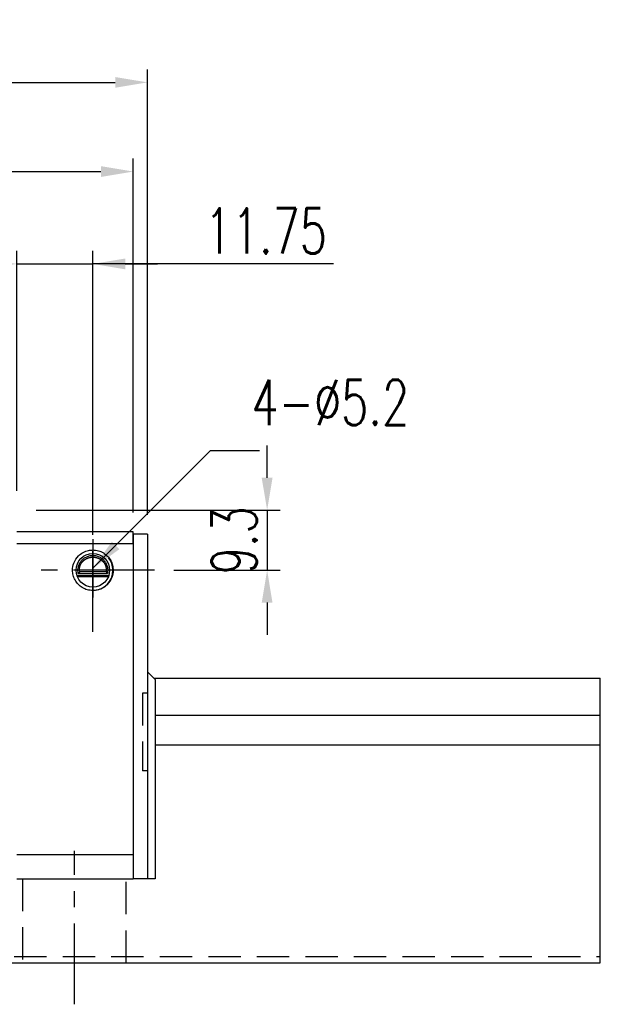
# Model space of a CAD drawing. Header units: millimetres. Extents: x 706 to 1313, y 178 to 430.
# Tile 48 of 48: x 1223 to 1313, y 199 to 352. Entities that reach past the tile are written whole.
import ezdxf

# ---------------------------------------------------------------- set-up
doc = ezdxf.new("R2010")
doc.units = ezdxf.units.MM
doc.header["$LTSCALE"] = 10
doc.linetypes.add('CENTER', pattern=[2, 1.25, -0.25, 0.25, -0.25])
doc.linetypes.add('DASHED', pattern=[0.75, 0.5, -0.25])
for name, color, linetype in [('2', 7, 'Continuous'), ('CL', 1, 'CENTER'), ('DIM', 4, 'Continuous')]:
    doc.layers.add(name, color=color, linetype=linetype)
doc.styles.add('DIM-7', font='SIMPLEX.shx', dxfattribs={"width": 0.7, "bigfont": 'chineset.shx'})
doc.dimstyles.new('CNS', dxfattribs={"dimtxt": 3.5, "dimasz": 2.5, "dimexe": 1, "dimexo": 1.5, "dimgap": 0.09, "dimtad": 0, "dimdsep": 46, "dimtxsty": 'DIM-7', "dimcen": 0.09, "dimclrd": 1, "dimclre": 1, "dimclrt": 4, "dimadec": 0, "dimazin": 0, "dimtfac": 1, "dimtix": 1, "dimtmove": 2, "dimatfit": 3, "dimfxl": 1, "dimtvp": 0.971429, "dimtolj": 1, "dimarcsym": 0})

# ---------------------------------------------------------------- blocks, each defined once
blk = doc.blocks.new('*D71')
at = {"layer": 'DEFPOINTS', "color": 0, "transparency": 16777216}
for p in [(1234.77, 313.94), (1223.02, 275.87), (1234.77, 271.37)]:
    blk.add_point(p, dxfattribs=at)
at = {"layer": 'DIM', "color": 7, "lineweight": -2, "transparency": 16777216}
for p, q in [((1223.02, 278.87), (1223.02, 315.94)), ((1234.77, 274.37), (1234.77, 315.94)), ((1218.02, 313.94), (1213.02, 313.94)), ((1223.02, 313.94), (1234.77, 313.94)), ((1223.02, 313.94), (1234.77, 313.94)), ((1271.96, 313.94), (1234.77, 313.94)), ((1239.77, 313.94), (1244.77, 313.94))]:
    blk.add_line(p, q, dxfattribs=at)
at = {"layer": 'DIM', "color": 7, "transparency": 16777216}
for points in [[(1218.02, 314.78), (1218.02, 313.11), (1223.02, 313.94)], [(1239.77, 314.78), (1239.77, 313.11), (1234.77, 313.94)]]:
    blk.add_solid(points, dxfattribs=at)
at = {"layer": 'DIM', "color": 7, "transparency": 16777216, "insert": (1261.5, 319.04), "char_height": 7, "attachment_point": 5, "style": 'DIM-7'}
blk.add_mtext('\\A1;11.75', dxfattribs=at)
blk = doc.blocks.new('*D57')
at = {"layer": 'DEFPOINTS', "color": 0, "transparency": 16777216}
for p in [(1223.02, 275.87), (1244.29, 266.57), (1261.7, 266.57)]:
    blk.add_point(p, dxfattribs=at)
at = {"layer": 'DIM', "color": 7, "lineweight": -2, "transparency": 16777216}
for p, q in [((1261.7, 280.87), (1261.7, 285.87)), ((1226.02, 275.87), (1263.7, 275.87)), ((1261.7, 275.87), (1261.7, 266.57)), ((1247.29, 266.57), (1263.7, 266.57)), ((1261.7, 261.57), (1261.7, 256.57))]:
    blk.add_line(p, q, dxfattribs=at)
at = {"layer": 'DIM', "color": 7, "transparency": 16777216}
for points in [[(1260.86, 280.87), (1262.53, 280.87), (1261.7, 275.87)], [(1260.86, 261.57), (1262.53, 261.57), (1261.7, 266.57)]]:
    blk.add_solid(points, dxfattribs=at)
at = {"layer": 'DIM', "color": 7, "transparency": 16777216, "insert": (1256.6, 271.22), "char_height": 7, "attachment_point": 5, "rotation": 90, "style": 'DIM-7'}
blk.add_mtext('\\A1;9.3', dxfattribs=at)
blk = doc.blocks.new('*D76')
at = {"layer": '2', "color": 7, "linetype": 'Continuous', "lineweight": -2, "transparency": 16777216}
for p, q in [((1048.92, 275.52), (1048.92, 330.22)), ((1241.02, 275.52), (1241.02, 330.22)), ((1053.92, 328.22), (1236.02, 328.22))]:
    blk.add_line(p, q, dxfattribs=at)
at = {"layer": '2', "color": 7, "linetype": 'Continuous', "transparency": 16777216}
for points in [[(1053.92, 329.06), (1053.92, 327.39), (1048.92, 328.22)], [(1236.02, 329.06), (1236.02, 327.39), (1241.02, 328.22)]]:
    blk.add_solid(points, dxfattribs=at)
at = {"layer": 'DEFPOINTS', "color": 0, "linetype": 'Continuous', "transparency": 16777216}
for p in [(1241.02, 328.22), (1048.92, 272.52), (1241.02, 272.52)]:
    blk.add_point(p, dxfattribs=at)
at = {"layer": '2', "color": 7, "linetype": 'Continuous', "transparency": 16777216, "insert": (1144.97, 333.32), "char_height": 7, "attachment_point": 5, "style": 'DIM-7'}
blk.add_mtext('\\A1;192.1', dxfattribs=at)
blk = doc.blocks.new('*D79')
at = {"layer": 'DEFPOINTS', "color": 0, "transparency": 16777216}
for p in [(1243.22, 342.01), (1046.72, 272.17), (1243.22, 272.17)]:
    blk.add_point(p, dxfattribs=at)
at = {"layer": 'DIM', "color": 7, "lineweight": -2, "transparency": 16777216}
for p, q in [((1046.72, 275.17), (1046.72, 344.01)), ((1243.22, 275.17), (1243.22, 344.01)), ((1051.72, 342.01), (1238.22, 342.01))]:
    blk.add_line(p, q, dxfattribs=at)
at = {"layer": 'DIM', "color": 7, "transparency": 16777216}
for points in [[(1051.72, 342.84), (1051.72, 341.18), (1046.72, 342.01)], [(1238.22, 342.84), (1238.22, 341.18), (1243.22, 342.01)]]:
    blk.add_solid(points, dxfattribs=at)
at = {"layer": 'DIM', "color": 7, "transparency": 16777216, "insert": (1144.97, 347.11), "char_height": 7, "attachment_point": 5, "style": 'DIM-7'}
blk.add_mtext('\\A1;196.5', dxfattribs=at)

msp = doc.modelspace()

# ---------------------------------------------------------------- linework, layer by layer
at = {"layer": '2', "color": 0, "linetype": 'Continuous'}
for p, q in [((1241.019, 272.524), (1223.019, 272.524)), ((1241.019, 270.635), (1241.019, 272.524)), ((1243.219, 272.174), (1241.019, 272.174)), ((1241.019, 272.174), (1241.019, 218.874)), ((1243.219, 272.174), (1243.219, 218.874)), ((1241.019, 270.635), (1223.019, 270.635)), ((1232.296, 265.774), (1237.243, 265.774)), ((1232.349, 265.624), (1237.189, 265.624)), ((1232.524, 266.074), (1237.014, 266.074)), ((1232.743, 266.363), (1236.796, 266.363)), ((1243.219, 250.875), (1244.419, 249.675)), ((1244.22, 249.874), (1313.175, 249.874)), ((1313.175, 205.874), (1313.175, 249.874)), ((1244.419, 249.675), (1244.419, 218.874)), ((1244.419, 244.166), (1313.175, 244.166)), ((1244.419, 239.582), (1313.175, 239.582)), ((1241.019, 222.563), (1223.019, 222.563)), ((1223.019, 218.874), (1241.019, 218.874)), ((1244.419, 218.874), (1241.019, 218.874)), ((961.919, 205.874), (1313.175, 205.874))]:
    msp.add_line(p, q, dxfattribs=at)
at = {"layer": '2', "color": 0, "linetype": 'DASHED'}
for p, q in [((1243.219, 247.574), (1242.419, 247.574)), ((1242.419, 247.574), (1242.419, 235.574)), ((1243.219, 235.574), (1242.419, 235.574)), ((1223.919, 218.874), (1223.919, 205.874)), ((1239.919, 205.874), (1239.919, 218.874))]:
    msp.add_line(p, q, dxfattribs=at)
at = {"layer": '2', "color": 0, "linetype": 'Continuous'}
msp.add_circle((1234.769, 266.574), 2.6, dxfattribs=at)
for start, end in [(0, 38.51437), (270.5625, 0)]:
    msp.add_arc((1234.769, 266.574), 3.098, start, end, dxfattribs=at)
for points, degree, knots in [([(1234.769, 263.437), (1234.48, 263.46), (1233.906, 263.506), (1233.12, 263.864), (1232.469, 264.388), (1231.988, 265.051), (1231.697, 265.795), (1231.585, 266.689), (1231.78, 267.77), (1232.557, 268.979), (1233.728, 269.643), (1234.541, 269.697), (1234.769, 269.712)], 3, [0, 0, 0, 0, 0.088414, 0.1748885, 0.2594231, 0.3420175, 0.4226713, 0.5013844, 0.6152487, 0.7511468, 0.9302271, 1, 1, 1, 1]), ([(1234.769, 269.712), (1235.059, 269.689), (1235.632, 269.642), (1236.418, 269.285), (1237.07, 268.761), (1237.551, 268.098), (1237.842, 267.354), (1237.953, 266.46), (1237.758, 265.379), (1236.982, 264.17), (1235.811, 263.505), (1234.997, 263.452), (1234.769, 263.437)], 3, [0, 0, 0, 0, 0.088414, 0.1748885, 0.2594231, 0.3420175, 0.4226713, 0.5013844, 0.6152487, 0.7511468, 0.9302271, 1, 1, 1, 1]), ([(1232.524, 266.074), (1232.497, 266.199), (1232.459, 266.462), (1232.478, 266.906), (1232.57, 267.276), (1232.68, 267.544), (1232.781, 267.737), (1232.897, 267.916), (1233.032, 268.088), (1233.196, 268.258), (1233.445, 268.468), (1233.747, 268.648), (1234.086, 268.776), (1234.355, 268.842), (1234.628, 268.876), (1235, 268.876), (1235.477, 268.79), (1235.931, 268.576), (1236.245, 268.346), (1236.456, 268.147), (1236.632, 267.933), (1236.78, 267.702), (1236.901, 267.454), (1236.991, 267.192), (1237.051, 266.911), (1237.075, 266.625), (1237.064, 266.346), (1237.034, 266.163), (1237.014, 266.074)], 3, [0, 0, 0, 0, 0.0625, 0.125, 0.1875, 0.21875, 0.25, 0.28125, 0.3125, 0.34375, 0.375, 0.4375, 0.46875, 0.5, 0.53125, 0.5625, 0.625, 0.6875, 0.71875, 0.75, 0.78125, 0.8125, 0.84375, 0.875, 0.90625, 0.9375, 0.96875, 1, 1, 1, 1]), ([(1232.743, 266.363), (1232.7, 266.575), (1232.711, 266.793), (1232.722, 267.007), (1232.785, 267.217), (1232.847, 267.423), (1232.958, 267.612), (1233.066, 267.798), (1233.217, 267.958), (1233.364, 268.114), (1233.545, 268.237), (1233.723, 268.358), (1233.925, 268.442), (1234.124, 268.523), (1234.339, 268.565), (1234.551, 268.606), (1234.769, 268.606), (1235.211, 268.607), (1235.613, 268.442), (1236.025, 268.272), (1236.322, 267.958), (1236.471, 267.799), (1236.691, 267.425), (1236.817, 267.009), (1236.839, 266.576), (1236.796, 266.363)], 2, [0, 0, 0, 0.0625, 0.0625, 0.125, 0.125, 0.1875, 0.1875, 0.25, 0.25, 0.3125, 0.3125, 0.375, 0.375, 0.4375, 0.4375, 0.5, 0.5, 0.625, 0.625, 0.75, 0.75, 0.8125, 0.875, 0.9375, 1, 1, 1])]:
    msp.add_open_spline(points, degree=degree, knots=knots, dxfattribs=at)
for points, degree in [([(1232.743, 266.363), (1232.67, 266.267), (1232.597, 266.171), (1232.524, 266.074)], 3), ([(1236.796, 266.363), (1236.909, 266.223), (1237.014, 266.074)], 2)]:
    msp.add_open_spline(points, degree=degree, dxfattribs=at)
at = {"layer": '2', "color": 0, "linetype": 'DASHED'}
msp.add_open_spline([(1020.115, 206.875), (1313.175, 206.875)], degree=1, dxfattribs=at)
at = {"layer": 'CL', "color": 0}
for p, q in [((1234.769, 257.049), (1234.769, 276.099)), ((1234.769, 271.374), (1234.769, 262.374)), ((1244.294, 266.574), (1225.244, 266.574)), ((1231.919, 199.462), (1231.919, 223.174))]:
    msp.add_line(p, q, dxfattribs=at)

# ---------------------------------------------------------------- texts
at = {"layer": 'DIM', "color": 0, "insert": (1259.276, 289.027), "char_height": 7, "attachment_point": 7, "style": 'DIM-7'}
msp.add_mtext('\\A1;4-%%C5.2', dxfattribs=at)

# ---------------------------------------------------------------- dimensions: what is measured, and where the dimension line sits
at = {"layer": '2', "color": 0, "linetype": 'Continuous'}
dim = msp.add_linear_dim(base=(1241.019, 328.224), p1=(1048.919, 272.524), p2=(1241.019, 272.524), dimstyle='CNS', override={"dimscale": 2, "dimgap": 0.8, "dimtad": 1, "dimclrd": 7, "dimclre": 7, "dimclrt": 7, "dimadec": 2, "dimazin": 2, "dimtmove": 1}, dxfattribs=at)
dim.commit()
dim.dimension.update_dxf_attribs({"geometry": '*D76', "text_midpoint": (1144.969, 333.324)})
at = {"layer": 'DIM', "color": 0}
dim = msp.add_linear_dim(base=(1243.219, 342.01), p1=(1046.719, 272.174), p2=(1243.219, 272.174), dimstyle='CNS', override={"dimscale": 2, "dimgap": 0.8, "dimtad": 1, "dimclrd": 7, "dimclre": 7, "dimclrt": 7, "dimadec": 2, "dimazin": 2, "dimtmove": 1}, dxfattribs=at)
dim.commit()
dim.dimension.update_dxf_attribs({"geometry": '*D79', "text_midpoint": (1144.969, 347.11)})
dim = msp.add_linear_dim(base=(1234.769, 313.943), p1=(1223.019, 275.874), p2=(1234.769, 271.374), dimstyle='CNS', override={"dimscale": 2, "dimgap": 0.8, "dimtad": 1, "dimclrd": 7, "dimclre": 7, "dimclrt": 7, "dimadec": 2, "dimazin": 2, "dimtmove": 1}, dxfattribs=at)
dim.commit()
dim.dimension.update_dxf_attribs({"geometry": '*D71', "text_midpoint": (1261.498, 318.135), "dimtype": 160})
dim = msp.add_linear_dim(base=(1261.695, 266.574), p1=(1223.019, 275.874), p2=(1244.294, 266.574), angle=90, dimstyle='CNS', override={"dimscale": 2, "dimgap": 0.8, "dimtad": 1, "dimclrd": 7, "dimclre": 7, "dimclrt": 7, "dimadec": 2, "dimazin": 2, "dimtmove": 1}, dxfattribs=at)
dim.commit()
dim.dimension.update_dxf_attribs({"geometry": '*D57', "text_midpoint": (1256.595, 271.224)})

# ---------------------------------------------------------------- leaders
at = {"layer": 'DIM', "color": 0, "annotation_type": 0, "has_hookline": 1, "hookline_direction": 0}
msp.add_leader([(1234.769, 266.874), (1252.937, 285.106), (1257.937, 285.106)], dimstyle='CNS', override={"dimscale": 2, "dimgap": 0.8, "dimtad": 1, "dimclrd": 7, "dimclre": 4, "dimadec": 2, "dimazin": 2, "dimtmove": 1}, dxfattribs=at)

doc.saveas('drawing.dxf')
